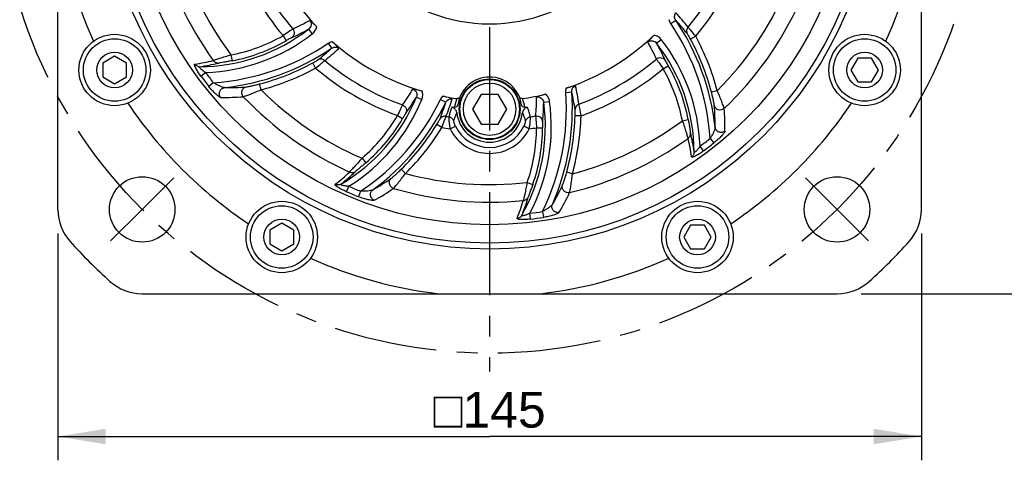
# Model space of a CAD drawing. Header units: millimetres. Extents: x 0 to 420, y 0 to 297.
# Tile 42 of 47: x 295 to 378, y 142 to 179. Entities that reach past the tile are written whole.
import ezdxf
from ezdxf.enums import TextEntityAlignment as Align

# ---------------------------------------------------------------- set-up
doc = ezdxf.new("R2010")
doc.units = ezdxf.units.MM
doc.header["$LTSCALE"] = 23.1
doc.linetypes.add('CENTER', pattern=[0.6, 0.375, -0.075, 0.075, -0.075])
doc.layers.get('0').update_dxf_attribs({"linetype": 'CONTINUOUS'})
for name, color, linetype in [('AXIS', 7, 'CONTINUOUS'), ('COMPONENTS', 7, 'CONTINUOUS'), ('DIMENSION', 7, 'CONTINUOUS')]:
    doc.layers.add(name, color=color, linetype=linetype)
doc.styles.get("Standard").update_dxf_attribs({"font": 'arial.ttf'})
doc.styles.add('TEXTSTYLE_4', font='gdt')
doc.dimstyles.new('DIMSTYLE_3', dxfattribs={"dimtxt": 3, "dimasz": 4, "dimexe": 0.18, "dimexo": 0.0625, "dimgap": 0.09, "dimtad": 1, "dimlfac": 2, "dimdsep": 46, "dimtxsty": 'STANDARD', "dimblk": '_FILLED', "dimblk1": '_FILLED', "dimblk2": '_FILLED', "dimcen": 0.09, "dimadec": 0, "dimazin": 0, "dimtp": 0.5, "dimtm": 0.5, "dimtfac": 1, "dimtofl": 0, "dimtmove": 0, "dimatfit": 3, "dimldrblk": '_FILLED', "dimfxl": 1, "dimtolj": 1, "dimarcsym": 0})
doc.dimstyles.new('DIMSTYLE_5', dxfattribs={"dimtxt": 3, "dimasz": 4, "dimexe": 0.18, "dimexo": 0.0625, "dimgap": 0.09, "dimtad": 1, "dimtih": 1, "dimtoh": 1, "dimlfac": 2, "dimdsep": 46, "dimtxsty": 'STANDARD', "dimblk": '_FILLED', "dimblk1": '_FILLED', "dimblk2": '_FILLED', "dimcen": 0.09, "dimadec": 0, "dimazin": 0, "dimtol": 1, "dimtp": 0.2, "dimtm": 0.2, "dimtfac": 1, "dimtofl": 0, "dimtmove": 0, "dimatfit": 3, "dimldrblk": '_FILLED', "dimfxl": 1, "dimtolj": 1, "dimarcsym": 0})

# ---------------------------------------------------------------- blocks, each defined once
blk = doc.blocks.new('_FILLED')
at = {"color": 0, "linetype": 'BYBLOCK'}
blk.add_solid([(0, 0), (-1, 0.1625), (-1, -0.1625)], dxfattribs=at)
blk = doc.blocks.new('*D2')
at = {"layer": 'DIMENSION', "color": 2, "linetype": 'CONTINUOUS'}
for p, q in [((298.545, 160.673), (298.545, 141.616)), ((371.045, 160.673), (371.045, 141.616)), ((298.545, 143.616), (334.795, 143.616)), ((371.045, 143.616), (334.795, 143.616))]:
    blk.add_line(p, q, dxfattribs=at)
at = {"layer": 'DIMENSION', "color": 2, "linetype": 'CONTINUOUS', "xscale": 4, "yscale": 4, "zscale": 4, "rotation": 180}
blk.add_blockref('_FILLED', (298.545, 143.616), dxfattribs=at)
at = {"layer": 'DIMENSION', "color": 2, "linetype": 'CONTINUOUS', "xscale": 4, "yscale": 4, "zscale": 4}
blk.add_blockref('_FILLED', (371.045, 143.616), dxfattribs=at)
at = {"layer": 'DIMENSION', "color": 2, "linetype": 'CONTINUOUS', "insert": (334.795, 147.366), "char_height": 3, "width": 11.11757, "attachment_point": 2, "line_spacing_factor": 0.9, "style": 'TEXTSTYLE_4'}
blk.add_mtext('{\\Fgdt;o}\\Farial.ttf;145', dxfattribs=at)
blk = doc.blocks.new('*D3')
at = {"layer": 'DIMENSION', "color": 2, "linetype": 'CONTINUOUS'}
for p, q in [((351.028, 247.616), (385.045, 247.616)), ((383.045, 247.616), (383.045, 201.616)), ((383.045, 155.616), (383.045, 201.616)), ((365.987, 155.616), (385.045, 155.616))]:
    blk.add_line(p, q, dxfattribs=at)
at = {"layer": 'DIMENSION', "color": 2, "linetype": 'CONTINUOUS', "xscale": 4, "yscale": 4, "zscale": 4}
for p, rotation in [((383.045, 247.616), 90), ((383.045, 155.616), 270)]:
    blk.add_blockref('_FILLED', p, dxfattribs=dict(at, rotation=rotation))
at = {"layer": 'DIMENSION', "color": 2, "linetype": 'CONTINUOUS', "insert": (379.295, 201.616), "char_height": 3, "width": 6.99257, "attachment_point": 2, "rotation": 90, "line_spacing_factor": 0.9}
blk.add_mtext('184', dxfattribs=at)
blk = doc.blocks.new('*D12')
at = {"layer": 'DIMENSION', "color": 2, "linetype": 'CONTINUOUS'}
for p, q in [((294.12, 222.795), (267.806, 222.795)), ((294.622, 222.795), (294.12, 222.795)), ((302.11, 217.03), (294.622, 222.795))]:
    blk.add_line(p, q, dxfattribs=at)
at = {"layer": 'DIMENSION', "color": 2, "linetype": 'CONTINUOUS', "xscale": 4, "yscale": 4, "zscale": 4, "rotation": 322.4075633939}
blk.add_blockref('_FILLED', (302.11, 217.03), dxfattribs=at)
at = {"layer": 'DIMENSION', "color": 2, "linetype": 'CONTINUOUS'}
for s, p in [('165', (281.798, 223.545)), ('0.2', (291.12, 223.545))]:
    blk.add_text(s, height=3, dxfattribs=at).set_placement(p, align=Align.RIGHT)
at = {"layer": 'DIMENSION', "color": 2, "linetype": 'CONTINUOUS', "style": 'TEXTSTYLE_4'}
for s, p in [('`', (285.298, 223.545)), ('n', (274.806, 223.545))]:
    blk.add_text(s, height=3, dxfattribs=at).set_placement(p, align=Align.RIGHT)

msp = doc.modelspace()

# ---------------------------------------------------------------- linework, layer by layer
at = {"layer": 'AXIS', "color": 2, "linetype": 'CENTER'}
for p, q in [((334.79516, 191.86563), (334.79516, 149.09106)), ((305.627, 162.69747), (308.27865, 165.34913)), ((363.96331, 162.69747), (361.31166, 165.34913)), ((305.627, 162.69747), (302.97535, 160.04582)), ((363.96331, 162.69747), (366.61496, 160.04582))]:
    msp.add_line(p, q, dxfattribs=at)
msp.add_circle((334.79516, 191.86563), 41.25, dxfattribs=at)
at = {"layer": 'COMPONENTS', "color": 7, "linetype": 'CONTINUOUS'}
for p, q in [((298.54516, 162.67338), (298.54516, 221.05788)), ((371.04516, 162.67338), (371.04516, 221.05788)), ((303.30885, 175.56718), (302.30885, 174.98983)), ((304.30885, 174.98983), (303.30885, 175.56718)), ((365.70412, 175.41248), (365.12677, 174.41248)), ((366.85882, 175.41248), (365.70412, 175.41248)), ((367.43617, 174.41248), (366.85882, 175.41248)), ((302.30885, 174.98983), (302.30885, 173.83513)), ((304.30885, 173.83513), (304.30885, 174.98983)), ((302.30885, 173.83513), (303.30885, 173.25778)), ((303.30885, 173.25778), (304.30885, 173.83513)), ((365.12677, 174.41248), (365.70412, 173.41248)), ((366.85882, 173.41248), (367.43617, 174.41248)), ((365.70412, 173.41248), (366.85882, 173.41248)), ((334.07347, 172.36563), (333.35178, 171.11563)), ((335.51684, 172.36563), (334.07347, 172.36563)), ((336.23853, 171.11563), (335.51684, 172.36563)), ((333.35178, 171.11563), (334.07347, 169.86563)), ((335.51684, 169.86563), (336.23853, 171.11563)), ((334.07347, 169.86563), (335.51684, 169.86563)), ((317.34201, 161.53402), (316.34201, 160.95667)), ((318.34201, 160.95667), (317.34201, 161.53402)), ((351.67095, 161.37932), (351.0936, 160.37932)), ((352.82565, 161.37932), (351.67095, 161.37932)), ((353.403, 160.37932), (352.82565, 161.37932)), ((316.34201, 160.95667), (316.34201, 159.80197)), ((318.34201, 159.80197), (318.34201, 160.95667)), ((316.34201, 159.80197), (317.34201, 159.22462)), ((317.34201, 159.22462), (318.34201, 159.80197)), ((351.0936, 160.37932), (351.67095, 159.37932)), ((352.82565, 159.37932), (353.403, 160.37932)), ((351.67095, 159.37932), (352.82565, 159.37932)), ((305.60291, 155.61563), (363.98741, 155.61563))]:
    msp.add_line(p, q, dxfattribs=at)
at = {"layer": 'COMPONENTS', "color": 9, "linetype": 'CONTINUOUS'}
for p, q in [((350.00444, 178.31935), (350.41742, 178.59877)), ((319.59867, 177.85288), (319.90573, 177.4584)), ((317.45375, 177.30069), (317.7014, 176.86653)), ((348.80791, 176.66915), (349.20238, 176.9762)), ((352.09478, 177.25109), (351.65509, 177.0134)), ((321.24888, 176.65635), (321.52829, 176.24336)), ((313.07978, 175.68411), (313.17402, 175.19324)), ((320.18062, 174.566), (319.94293, 175.0057)), ((349.36009, 174.52422), (349.79426, 174.77187)), ((310.54311, 173.90912), (310.93884, 174.20213)), ((311.5956, 173.34797), (311.21076, 173.04079)), ((315.60598, 172.75608), (315.47849, 173.23938)), ((328.64099, 172.13199), (329.10415, 171.94389)), ((341.19364, 172.52957), (341.691, 172.56506)), ((353.9047, 172.67645), (353.42141, 172.54897)), ((330.66838, 171.92087), (331.11685, 171.70292)), ((331.62454, 171.27071), (331.57623, 171.15599)), ((339.33232, 171.69871), (339.82747, 171.76739)), ((327.05953, 170.58132), (327.49108, 170.32915)), ((342.4698, 170.55926), (341.97017, 170.57326)), ((330.78841, 169.57645), (330.36272, 169.83839)), ((331.47151, 169.4644), (331.91759, 169.68602)), ((338.1188, 169.4644), (337.67273, 169.68602)), ((338.73806, 169.56506), (339.23788, 169.56245)), ((350.97668, 170.15025), (351.46754, 170.24449)), ((353.31282, 168.66607), (353.61999, 168.28123)), ((352.75167, 167.61358), (352.45866, 168.00931)), ((324.07985, 166.99433), (324.4069, 166.61635)), ((327.73162, 165.72169), (327.37956, 166.07649)), ((341.74992, 165.69254), (341.26763, 165.82378)), ((322.77052, 164.18881), (322.96673, 164.64043)), ((337.95108, 164.9688), (338.4233, 164.80498)), ((323.96258, 164.22908), (323.78289, 163.77065)), ((338.21992, 161.88448), (338.16404, 162.37371)), ((339.23214, 162.51539), (339.30574, 162.02853))]:
    msp.add_line(p, q, dxfattribs=at)
at = {"layer": 'COMPONENTS', "color": 7, "linetype": 'CONTINUOUS'}
for centre, radius in [((334.79516, 191.86563), 32.5), ((334.79516, 191.86563), 32), ((334.79516, 191.86563), 30.45592), ((303.30885, 174.41248), 3), ((303.30885, 174.41248), 2.625), ((366.28147, 174.41248), 3), ((366.28147, 174.41248), 2.625), ((303.30885, 174.41248), 1.5), ((366.28147, 174.41248), 1.5), ((334.79516, 171.11563), 2.55), ((334.79516, 171.11563), 2.5), ((334.79516, 171.11563), 2.2), ((305.627, 162.69747), 2.75), ((363.96331, 162.69747), 2.75), ((317.34201, 160.37932), 3), ((317.34201, 160.37932), 2.625), ((352.2483, 160.37932), 3), ((352.2483, 160.37932), 2.625), ((317.34201, 160.37932), 1.5), ((352.2483, 160.37932), 1.5)]:
    msp.add_circle(centre, radius, dxfattribs=at)
for centre, radius, start, end in [((334.79516, 191.86563), 13.57746, 187.1292595, 352.8707472), ((334.79516, 191.86563), 36.5, 186.7097973, 204.3231919), ((334.79516, 191.86563), 36.5, 335.6768081, 353.2902027), ((334.79516, 191.86563), 20.04408, 198.7210036, 223.5876643), ((334.79516, 191.86563), 20.04408, 288.7210036, 313.5876641), ((334.79516, 191.86563), 20.04408, 228.7210036, 253.5876643), ((334.79516, 171.11563), 2.7, 8.1659031, 171.8340975), ((334.79516, 191.86563), 20.04408, 258.7210141, 262.1007974), ((334.79516, 191.86563), 20.04408, 277.8992027, 283.5876688), ((334.79516, 191.86563), 36.5, 213.6768081, 236.3231919), ((331.56172, 170.84091), 0.43429, 74.2057814, 81.1863624), ((334.79516, 170.53982), 3.25, 166.2343267, 167.0140248), ((334.79516, 191.86563), 20.79347, 261.2681845, 261.8266693), ((331.55238, 170.80774), 0.46876, 67.8293028, 74.21112), ((334.79516, 191.86563), 20.79347, 278.1733319, 278.7318144), ((334.79516, 170.53982), 3.25, 12.9859741, 13.7656722), ((334.79516, 191.86563), 36.5, 303.6768081, 326.3231919), ((334.79516, 171.11563), 2.77187, 185.9373214, 354.06256), ((302.54516, 162.67338), 4, 180, 222.1509554), ((367.04516, 162.67338), 4, 317.8490446, 360), ((334.79516, 191.86563), 47.5, 222.1509554, 227.8490446), ((334.79516, 191.86563), 47.5, 312.1509554, 317.8490446), ((334.79516, 191.86563), 36.5, 245.6768081, 263.2902027), ((334.79516, 191.86563), 36.5, 276.7097973, 294.3231919), ((305.60291, 159.61563), 4, 227.8490446, 270), ((363.98741, 159.61563), 4, 270, 312.1509554)]:
    msp.add_arc(centre, radius, start, end, dxfattribs=at)
at = {"layer": 'COMPONENTS', "color": 9, "linetype": 'CONTINUOUS'}
for centre, radius, start, end in [((334.79516, 191.86563), 28.55856, 193.5956102, 215.6764571), ((334.79516, 191.86563), 27.08135, 194.8808723, 216.6921657), ((334.79516, 191.86563), 21.66164, 200.2610208, 220.2641071), ((334.79516, 191.86563), 21.66164, 320.2610208, 340.2641071), ((334.79516, 191.86563), 22.64645, 199.8092358, 220.0266847), ((334.79516, 191.86563), 22.64645, 319.8092358, 340.0266847), ((334.79516, 191.86563), 27.08135, 314.8808724, 336.6921656), ((334.79516, 191.86563), 28.55856, 313.5956102, 335.6764571), ((312.11806, 191.73858), 15.17424, 293.8998162, 299.9104301), ((333.84205, 167.38418), 20.01275, 6.3568868, 34.081581), ((335.80871, 165.10238), 19.88887, 38.3917108, 42.7336107), ((335.26152, 165.16187), 20.6738, 38.4501484, 42.7983179), ((310.39288, 189.67958), 14.98725, 270.204313, 307.8969172), ((311.90062, 191.28678), 15.48321, 293.8159506, 299.8141369), ((333.84205, 167.38418), 19.51292, 3.763962, 34.0815554), ((310.39288, 189.67958), 15.48708, 272.020852, 307.8952782), ((310.39288, 189.67958), 14.25106, 280.8676225, 299.7002754), ((336.98121, 167.46335), 15.48708, 2.0211575, 37.8952782), ((333.84205, 167.38418), 20.24911, 14.7772933, 28.3944097), ((333.84205, 167.38418), 20.74894, 14.7772939, 28.3944098), ((310.3137, 192.81874), 19.51292, 273.7640039, 304.0815554), ((310.3137, 192.81874), 20.01275, 276.3566537, 304.081581), ((310.39288, 189.67958), 14.75089, 280.8676234, 299.7002754), ((308.0319, 190.85208), 19.88887, 308.3917108, 312.7336107), ((308.0914, 191.39926), 20.6738, 308.4501484, 312.7983179), ((334.92221, 169.18854), 15.17424, 23.8998162, 29.9104301), ((336.98121, 167.46335), 14.98725, 0.204313, 37.8969172), ((335.37401, 168.97109), 15.48321, 23.8159506, 29.8141369), ((334.79516, 191.86563), 21.66164, 290.2610208, 310.2641071), ((308.25642, 188.54267), 13.74459, 277.4483632, 284.0637808), ((308.5592, 188.86906), 14.30169, 277.5823316, 284.1380607), ((310.3137, 192.81874), 20.24911, 284.7772933, 298.3944097), ((310.3137, 192.81874), 20.74894, 284.7772938, 298.3944098), ((334.79516, 191.86563), 22.64645, 229.8092358, 250.0266847), ((334.79516, 191.86563), 21.66164, 230.2610208, 250.2641071), ((334.79516, 191.86563), 22.64645, 289.8092358, 310.0266847), ((336.98121, 167.46335), 14.25106, 10.8676223, 29.7002754), ((336.98121, 167.46335), 14.75089, 10.8676234, 29.7002754), ((334.79516, 191.86563), 30.17612, 216.5166915, 218.5965282), ((334.79516, 191.86563), 29.68371, 216.5170969, 218.5934274), ((312.60842, 194.18446), 21.25558, 269.787149, 274.7505357), ((315.21974, 180.41706), 15.17424, 323.8998162, 329.9104301), ((321.8472, 168.50632), 20.67376, 8.4501479, 12.7983255), ((312.41423, 194.12185), 22.01477, 269.4795192, 274.423918), ((334.79516, 191.86563), 28.55856, 223.5956102, 245.676457), ((334.79516, 191.86563), 27.08135, 224.8808723, 246.6921657), ((314.75519, 177.77132), 14.98725, 300.2039549, 337.8969172), ((315.25733, 179.91707), 15.48321, 323.8159514, 329.8141361), ((311.90221, 178.10986), 20.67379, 338.4501483, 342.7983191), ((334.72533, 170.87695), 2.91481, 157.0879937, 171.9850874), ((334.86452, 170.87682), 2.91529, 8.0161581, 22.9107828), ((323.56664, 172.16317), 15.17424, 353.8998162, 359.9104301), ((321.72901, 171.14062), 19.51292, 333.7641958, 4.0815554), ((321.72901, 171.14062), 20.01275, 336.356512, 4.081581), ((322.29129, 168.18119), 19.88887, 8.3917107, 12.7336107), ((314.75519, 177.77132), 15.48708, 302.0208219, 337.8952784), ((313.11704, 180.45032), 19.51292, 303.764131, 334.0815554), ((313.11704, 180.45032), 20.01275, 306.3566038, 334.081581), ((312.12428, 177.60624), 19.88887, 338.3917107, 342.7336108), ((324.48719, 169.63961), 14.98725, 330.204313, 7.8969172), ((324.48719, 169.63961), 15.48708, 332.0205969, 7.8952784), ((323.84918, 171.74896), 15.48321, 353.815951, 359.8141365), ((332.48318, 169.67927), 21.24872, 359.7862758, 4.7510475), ((332.51536, 169.48349), 22.03837, 359.4835223, 4.4223418), ((314.75519, 177.77132), 14.25106, 310.8676224, 329.7002754), ((314.75519, 177.77132), 14.75089, 310.8676234, 329.7002754), ((334.79516, 191.86563), 21.66164, 260.2610208, 260.9145173), ((335.33279, 169.1519), 3.69689, 153.0233709, 164.4629042), ((334.25753, 169.1519), 3.69688, 15.537089, 26.9766354), ((334.79516, 191.86563), 21.66164, 279.0854827, 280.2641071), ((321.72901, 171.14062), 20.24911, 344.7772933, 358.3944097), ((321.72901, 171.14062), 20.74894, 344.7772939, 358.3944098), ((313.11704, 180.45032), 20.24911, 314.7772933, 328.3944097), ((313.11704, 180.45032), 20.74894, 314.7772938, 328.3944093), ((334.79516, 191.86563), 22.64645, 259.8092356, 261.5606599), ((334.79516, 171.11563), 3.21313, 206.4187702, 333.5812298), ((324.48719, 169.63961), 14.25106, 340.8676224, 359.7002754), ((334.79516, 191.86563), 22.64645, 278.4393406, 280.0266847), ((324.48719, 169.63961), 14.75089, 340.8676234, 359.7002754), ((334.79516, 191.86563), 27.08135, 284.8808724, 306.6921657), ((334.79516, 171.11563), 3.71123, 206.4188514, 333.581153), ((334.79516, 191.86563), 28.55856, 283.5956102, 305.6764571), ((338.11811, 165.32689), 13.74459, 7.4483632, 14.0637808), ((337.79172, 165.62968), 14.30169, 7.5823316, 14.1380607), ((334.79516, 191.86563), 29.68371, 306.5171834, 308.5934129), ((334.79516, 191.86563), 30.17612, 306.5166915, 308.5965282), ((313.47337, 175.71854), 13.74465, 307.4483759, 314.0637625), ((313.57374, 176.1512), 14.29981, 307.5811099, 314.1380689), ((334.79516, 191.86563), 27.08135, 254.8808723, 276.6921657), ((334.79516, 191.86563), 29.68371, 246.517089, 248.5934781), ((314.4206, 182.78175), 21.25715, 299.7873481, 304.7504139), ((321.68959, 173.81281), 21.2601, 329.7877201, 334.7501843), ((334.79516, 191.86563), 30.17612, 246.5166915, 248.5965282), ((314.28767, 182.62435), 22.0091, 299.4785927, 304.4243251), ((334.79516, 191.86563), 28.55856, 253.5956102, 275.6764571), ((324.27228, 167.64634), 14.30168, 337.5823312, 344.138061), ((321.66508, 173.60394), 21.99867, 329.4768895, 334.4250792), ((324.40355, 167.22093), 13.74459, 337.4483632, 344.0637808), ((334.79516, 191.86563), 29.68371, 276.5170253, 278.5935006), ((334.79516, 191.86563), 30.17612, 276.5166915, 278.5965282)]:
    msp.add_arc(centre, radius, start, end, dxfattribs=at)
for points, knots in [([(319.68461, 178.58547), (319.73041, 178.53402), (319.80015, 178.40939), (319.81571, 178.1979), (319.74592, 177.99926), (319.65259, 177.89446), (319.59868, 177.85287)], [0, 0, 0, 0, 0.25135094, 0.50205929, 0.75151229, 1, 1, 1, 1]), ([(350.41742, 178.59877), (350.35724, 178.68689), (350.28689, 178.90511), (350.36388, 179.1245), (350.43099, 179.20814)], [0, 0, 0, 0, 0.49878488, 1, 1, 1, 1]), ([(318.26573, 177.86545), (318.23183, 177.84436), (318.13779, 177.77842), (317.86715, 177.59026), (317.63021, 177.42339), (317.45375, 177.30069)], [0, 0, 0, 0, 0.12112312, 0.34811028, 1, 1, 1, 1]), ([(318.2657, 177.86543), (318.31099, 177.81097), (318.37913, 177.6813), (318.39243, 177.46376), (318.31571, 177.26069), (318.21195, 177.15899), (318.15274, 177.12201)], [0, 0, 0, 0, 0.25153371, 0.50259074, 0.75208484, 1, 1, 1, 1]), ([(319.90538, 177.45815), (319.99824, 177.53043), (320.16031, 177.70826), (320.25181, 177.93101), (320.27682, 178.04597)], [0, 0, 0, 0, 0.50003456, 1, 1, 1, 1]), ([(351.4522, 178.01753), (351.38819, 177.94155), (351.30406, 177.74722), (351.34869, 177.53967), (351.39727, 177.45405)], [0, 0, 0, 0, 0.50228165, 1, 1, 1, 1]), ([(352.09478, 177.25109), (351.95914, 177.4204), (351.7739, 177.64749), (351.55664, 177.9003), (351.48049, 177.98858), (351.4522, 178.01753)], [0, 0, 0, 0, 0.65063952, 0.87859557, 1, 1, 1, 1]), ([(318.15274, 177.12201), (318.1329, 177.11326), (318.07935, 177.08262), (317.92886, 176.99777), (317.79811, 176.92169), (317.7014, 176.86653)], [0, 0, 0, 0, 0.12542749, 0.35604249, 1, 1, 1, 1]), ([(349.20264, 176.97586), (349.13036, 177.06871), (348.95253, 177.23078), (348.72978, 177.32229), (348.61482, 177.3473)], [0, 0, 0, 0, 0.50003456, 1, 1, 1, 1]), ([(351.65509, 177.0134), (351.6026, 177.1105), (351.5301, 177.2414), (351.4415, 177.38655), (351.41017, 177.43778), (351.39727, 177.45405)], [0, 0, 0, 0, 0.64834186, 0.87807729, 1, 1, 1, 1]), ([(321.52829, 176.24336), (321.61641, 176.30354), (321.83463, 176.3739), (322.05403, 176.2969), (322.13766, 176.2298)], [0, 0, 0, 0, 0.49878488, 1, 1, 1, 1]), ([(348.07532, 176.75509), (348.12677, 176.80088), (348.2514, 176.87063), (348.46289, 176.88618), (348.66152, 176.81639), (348.76632, 176.72307), (348.80791, 176.66915)], [0, 0, 0, 0, 0.25135094, 0.50205929, 0.75151229, 1, 1, 1, 1]), ([(313.07978, 175.68411), (312.91248, 175.62714), (312.59498, 175.52178), (312.16102, 175.38636), (311.83411, 175.28507), (311.65674, 175.23306), (311.59638, 175.21007)], [0, 0, 0, 0, 0.34044218, 0.64439127, 0.87556909, 1, 1, 1, 1]), ([(319.94293, 175.0057), (320.04002, 175.05818), (320.17093, 175.13068), (320.31608, 175.21928), (320.36731, 175.25062), (320.38357, 175.26351)], [0, 0, 0, 0, 0.64834186, 0.87807729, 1, 1, 1, 1]), ([(320.94706, 175.20859), (320.87108, 175.27259), (320.67675, 175.35672), (320.4692, 175.3121), (320.38357, 175.26351)], [0, 0, 0, 0, 0.50228165, 1, 1, 1, 1]), ([(348.79533, 175.33621), (348.81643, 175.3023), (348.88236, 175.20827), (349.07052, 174.93762), (349.2374, 174.70069), (349.36009, 174.52422)], [0, 0, 0, 0, 0.12112312, 0.34811028, 1, 1, 1, 1]), ([(348.79536, 175.33618), (348.84982, 175.38146), (348.97949, 175.44961), (349.19703, 175.46291), (349.40009, 175.38618), (349.5018, 175.28242), (349.53878, 175.22321)], [0, 0, 0, 0, 0.25153371, 0.50259074, 0.75208484, 1, 1, 1, 1]), ([(310.54311, 173.90912), (310.46096, 174.01999), (310.34506, 174.18678), (310.20759, 174.41), (310.12289, 174.56261), (310.06638, 174.68028), (310.03435, 174.76288), (310.01906, 174.81243), (310.01129, 174.85291), (310.01069, 174.8837), (310.01894, 174.90693), (310.03208, 174.91327), (310.03816, 174.91406)], [0, 0, 0, 0, 0.35610538, 0.52362468, 0.67639147, 0.80638572, 0.86009725, 0.9048566, 0.94011087, 0.96598915, 0.98417818, 1, 1, 1, 1]), ([(310.44625, 174.69243), (310.36679, 174.69255), (310.20475, 174.73369), (310.08244, 174.84725), (310.03816, 174.91406)], [0, 0, 0, 0, 0.4978642, 1, 1, 1, 1]), ([(310.93884, 174.20213), (310.90495, 174.22501), (310.83799, 174.27142), (310.74032, 174.34318), (310.64736, 174.41618), (310.56186, 174.48896), (310.49003, 174.55819), (310.44191, 174.61302), (310.42127, 174.6514), (310.4156, 174.67378), (310.42747, 174.69031), (310.43976, 174.69199), (310.44622, 174.69242)], [0, 0, 0, 0, 0.16410702, 0.32692031, 0.48621994, 0.63847825, 0.77681193, 0.88782821, 0.92685709, 0.95366191, 0.97404585, 1, 1, 1, 1]), ([(311.59638, 175.21007), (311.64635, 175.13871), (311.78582, 175.0205), (311.96667, 174.99129), (312.05252, 175.00058)], [0, 0, 0, 0, 0.50218271, 1, 1, 1, 1]), ([(313.17402, 175.19324), (313.05131, 175.16968), (312.81615, 175.12654), (312.49099, 175.07346), (312.24015, 175.03241), (312.10096, 175.01278), (312.05252, 175.00058)], [0, 0, 0, 0, 0.32940413, 0.63029123, 0.86832367, 1, 1, 1, 1]), ([(320.18062, 174.566), (320.34993, 174.70165), (320.57702, 174.88688), (320.82983, 175.10415), (320.91811, 175.1803), (320.94706, 175.20859)], [0, 0, 0, 0, 0.65063952, 0.87859557, 1, 1, 1, 1]), ([(349.53878, 175.22321), (349.54753, 175.20337), (349.57817, 175.14982), (349.66302, 174.99933), (349.7391, 174.86858), (349.79426, 174.77187)], [0, 0, 0, 0, 0.12542749, 0.35604249, 1, 1, 1, 1]), ([(312.21425, 172.10799), (312.18973, 172.10821), (312.12932, 172.13589), (312.03443, 172.19726), (311.91694, 172.29101), (311.73258, 172.45635), (311.49055, 172.70539), (311.30411, 172.92377), (311.21076, 173.04079)], [0, 0, 0, 0, 0.05318095, 0.13776049, 0.24793467, 0.37753395, 0.67530399, 1, 1, 1, 1]), ([(312.52937, 172.92902), (312.50245, 172.92758), (312.43944, 172.94044), (312.29724, 172.98459), (312.09669, 173.07104), (311.84708, 173.19796), (311.67941, 173.29569), (311.5956, 173.34797)], [0, 0, 0, 0, 0.07855326, 0.18399587, 0.43519162, 0.71226519, 1, 1, 1, 1]), ([(312.2142, 172.10806), (312.15764, 172.17626), (312.08041, 172.34714), (312.10923, 172.6234), (312.27146, 172.8475), (312.44299, 172.91889), (312.5294, 172.92904)], [0, 0, 0, 0, 0.25119267, 0.50342514, 0.75334288, 1, 1, 1, 1]), ([(314.11241, 172.17274), (314.05412, 172.23702), (313.97028, 172.39985), (313.98193, 172.67097), (314.1242, 172.9008), (314.28533, 172.98431), (314.36875, 173.0019)], [0, 0, 0, 0, 0.25129322, 0.50329721, 0.7531041, 1, 1, 1, 1]), ([(314.36875, 173.0019), (314.41986, 173.00614), (314.55887, 173.03107), (314.80841, 173.07846), (315.12778, 173.15019), (315.35827, 173.20767), (315.47849, 173.23938)], [0, 0, 0, 0, 0.13548937, 0.37238418, 0.67149985, 1, 1, 1, 1]), ([(328.34912, 172.8094), (328.41451, 172.78774), (328.53722, 172.71468), (328.65644, 172.5393), (328.69532, 172.33239), (328.6669, 172.19496), (328.641, 172.13199)], [0, 0, 0, 0, 0.25135095, 0.50205929, 0.75151228, 1, 1, 1, 1]), ([(341.691, 172.56506), (341.68295, 172.67146), (341.73113, 172.89562), (341.90751, 173.04713), (342.00744, 173.086)], [0, 0, 0, 0, 0.49878489, 1, 1, 1, 1]), ([(314.11234, 172.17268), (314.17901, 172.19058), (314.36166, 172.25552), (314.69495, 172.37734), (315.12753, 172.55023), (315.44149, 172.68372), (315.60598, 172.75608)], [0, 0, 0, 0, 0.1290844, 0.36200954, 0.66392412, 1, 1, 1, 1]), ([(329.10397, 171.9435), (329.14825, 172.05252), (329.19969, 172.28756), (329.16756, 172.52622), (329.13174, 172.63828)], [0, 0, 0, 0, 0.50003456, 1, 1, 1, 1]), ([(331.11685, 171.70292), (331.16307, 171.7991), (331.31688, 171.96914), (331.54538, 172.01215), (331.65136, 171.99585)], [0, 0, 0, 0, 0.49878475, 1, 1, 1, 1]), ([(338.74084, 172.13944), (338.8083, 172.15337), (338.9511, 172.15146), (339.14204, 172.05918), (339.27916, 171.89942), (339.32326, 171.7662), (339.33232, 171.69871)], [0, 0, 0, 0, 0.25135106, 0.50205945, 0.75151238, 1, 1, 1, 1]), ([(339.82751, 171.76697), (339.81134, 171.88352), (339.73838, 172.11279), (339.59123, 172.30341), (339.50417, 172.38255)], [0, 0, 0, 0, 0.50003459, 1, 1, 1, 1]), ([(353.65889, 171.43923), (353.65464, 171.49033), (353.62972, 171.62935), (353.58233, 171.87888), (353.51059, 172.19826), (353.45312, 172.42875), (353.42141, 172.54897)], [0, 0, 0, 0, 0.13548937, 0.37238418, 0.67149985, 1, 1, 1, 1]), ([(354.48811, 171.18282), (354.47021, 171.24948), (354.40526, 171.43213), (354.28344, 171.76543), (354.11056, 172.198), (353.97707, 172.51196), (353.9047, 172.67645)], [0, 0, 0, 0, 0.1290844, 0.36200954, 0.66392412, 1, 1, 1, 1]), ([(327.48035, 171.47641), (327.46153, 171.44119), (327.41306, 171.33707), (327.27276, 171.03879), (327.151, 170.77581), (327.05953, 170.58132)], [0, 0, 0, 0, 0.12112312, 0.34811028, 1, 1, 1, 1]), ([(327.48033, 171.47637), (327.54678, 171.45185), (327.67063, 171.37362), (327.79092, 171.19188), (327.826, 170.97766), (327.787, 170.8377), (327.75421, 170.77607)], [0, 0, 0, 0, 0.25153371, 0.50259074, 0.75208484, 1, 1, 1, 1]), ([(331.57623, 171.15599), (331.5307, 171.04604), (331.45739, 170.82041), (331.39869, 170.59097), (331.37461, 170.47576)], [0, 0, 0, 0, 0.50273589, 1, 1, 1, 1]), ([(338.2157, 170.47576), (338.18747, 170.61085), (338.13393, 170.81169), (338.04943, 171.07704), (337.99293, 171.20554), (337.96578, 171.27071)], [0, 0, 0, 0, 0.49603974, 0.74624683, 1, 1, 1, 1]), ([(342.29653, 171.54431), (342.20311, 171.5105), (342.03309, 171.38427), (341.96796, 171.18222), (341.96722, 171.08377)], [0, 0, 0, 0, 0.50228165, 1, 1, 1, 1]), ([(342.4698, 170.55926), (342.43698, 170.7737), (342.39011, 171.06299), (342.32836, 171.39056), (342.30655, 171.50509), (342.29653, 171.54431)], [0, 0, 0, 0, 0.65063952, 0.87859557, 1, 1, 1, 1]), ([(354.48805, 171.18288), (354.42376, 171.12459), (354.26093, 171.04075), (353.98982, 171.0524), (353.75999, 171.19467), (353.67648, 171.3558), (353.65889, 171.43923)], [0, 0, 0, 0, 0.25129322, 0.50329721, 0.7531041, 1, 1, 1, 1]), ([(327.75421, 170.77607), (327.7414, 170.75857), (327.71035, 170.70526), (327.62245, 170.55654), (327.54725, 170.42527), (327.49108, 170.32915)], [0, 0, 0, 0, 0.12542749, 0.35604249, 1, 1, 1, 1]), ([(331.13087, 170.51616), (331.03307, 170.5336), (330.82271, 170.50929), (330.66528, 170.36687), (330.61542, 170.28198)], [0, 0, 0, 0, 0.50228165, 1, 1, 1, 1]), ([(330.78841, 169.57645), (330.86721, 169.77857), (330.97126, 170.05254), (331.08157, 170.3671), (331.11994, 170.47718), (331.13087, 170.51616)], [0, 0, 0, 0, 0.65063952, 0.87859557, 1, 1, 1, 1]), ([(331.37461, 170.47576), (331.37178, 170.46052), (331.36989, 170.41926), (331.36972, 170.30053), (331.38244, 170.09347), (331.41439, 169.79691), (331.44973, 169.57907), (331.47151, 169.46439)], [0, 0, 0, 0, 0.04565879, 0.12113374, 0.35022605, 0.6560486, 1, 1, 1, 1]), ([(331.37461, 170.47571), (331.46338, 170.46139), (331.63592, 170.38359), (331.74249, 170.22681), (331.77099, 170.14215)], [0, 0, 0, 0, 0.50166502, 1, 1, 1, 1]), ([(338.2157, 170.47576), (338.12693, 170.46143), (337.95438, 170.38361), (337.84782, 170.22681), (337.81932, 170.14215)], [0, 0, 0, 0, 0.50166431, 1, 1, 1, 1]), ([(338.1188, 169.4644), (338.14059, 169.57907), (338.17592, 169.79691), (338.20788, 170.09347), (338.22059, 170.30053), (338.22043, 170.41926), (338.21854, 170.46052), (338.2157, 170.47576)], [0, 0, 0, 0, 0.34395119, 0.64977395, 0.87886466, 0.9543402, 1, 1, 1, 1]), ([(338.65495, 170.55064), (338.65627, 170.51073), (338.66635, 170.39633), (338.69398, 170.06786), (338.72003, 169.77923), (338.73806, 169.56506)], [0, 0, 0, 0, 0.12112312, 0.34811028, 1, 1, 1, 1]), ([(338.65496, 170.5506), (338.72477, 170.56259), (338.87114, 170.55677), (339.06618, 170.45952), (339.20368, 170.29154), (339.23988, 170.15083), (339.2423, 170.08106)], [0, 0, 0, 0, 0.25153371, 0.50259074, 0.75208484, 1, 1, 1, 1]), ([(341.97017, 170.57326), (341.97327, 170.68359), (341.97593, 170.8332), (341.97178, 171.00321), (341.97026, 171.06324), (341.96722, 171.08377)], [0, 0, 0, 0, 0.64834186, 0.87807729, 1, 1, 1, 1]), ([(330.36272, 169.83839), (330.42056, 169.93239), (330.49768, 170.06063), (330.57908, 170.20993), (330.60778, 170.26268), (330.61542, 170.28198)], [0, 0, 0, 0, 0.64834186, 0.87807729, 1, 1, 1, 1]), ([(331.771, 170.14215), (331.76615, 170.12484), (331.77738, 170.06935), (331.8, 169.96977), (331.84891, 169.83437), (331.89229, 169.73693), (331.91759, 169.68602)], [0, 0, 0, 0, 0.11181844, 0.33567004, 0.6463422, 1, 1, 1, 1]), ([(337.67273, 169.68602), (337.69803, 169.73693), (337.7414, 169.83437), (337.79032, 169.96977), (337.81293, 170.06935), (337.82416, 170.12484), (337.81932, 170.14215)], [0, 0, 0, 0, 0.35365757, 0.66433045, 0.88817975, 1, 1, 1, 1]), ([(339.2423, 170.08106), (339.23995, 170.05951), (339.23972, 169.99781), (339.23795, 169.82506), (339.23846, 169.67378), (339.23788, 169.56245)], [0, 0, 0, 0, 0.12542749, 0.35604249, 1, 1, 1, 1]), ([(350.97668, 170.15025), (351.03365, 169.98296), (351.139, 169.66545), (351.27443, 169.2315), (351.37571, 168.90459), (351.42773, 168.72721), (351.45072, 168.66685)], [0, 0, 0, 0, 0.34044218, 0.64439127, 0.87556909, 1, 1, 1, 1]), ([(351.46754, 170.24449), (351.4911, 170.12178), (351.53424, 169.88662), (351.58732, 169.56146), (351.62837, 169.31062), (351.64801, 169.17143), (351.66021, 169.123)], [0, 0, 0, 0, 0.32940413, 0.63029123, 0.86832367, 1, 1, 1, 1]), ([(353.73177, 169.59985), (353.73321, 169.57292), (353.72035, 169.50991), (353.67619, 169.36771), (353.58974, 169.16717), (353.46283, 168.91755), (353.3651, 168.74988), (353.31281, 168.66608)], [0, 0, 0, 0, 0.07855326, 0.18399587, 0.43519162, 0.71226519, 1, 1, 1, 1]), ([(354.55272, 169.28468), (354.48453, 169.22812), (354.31364, 169.15088), (354.03739, 169.1797), (353.81328, 169.34194), (353.7419, 169.51346), (353.73175, 169.59987)], [0, 0, 0, 0, 0.25119267, 0.50342514, 0.75334288, 1, 1, 1, 1]), ([(351.45072, 168.66685), (351.52207, 168.71682), (351.64029, 168.85629), (351.66949, 169.03714), (351.66021, 169.123)], [0, 0, 0, 0, 0.50218271, 1, 1, 1, 1]), ([(354.55283, 169.28483), (354.55261, 169.26032), (354.52497, 169.19991), (354.46362, 169.10502), (354.36988, 168.98753), (354.20453, 168.80314), (353.95546, 168.56107), (353.73704, 168.3746), (353.61999, 168.28123)], [0, 0, 0, 0, 0.05316663, 0.13772018, 0.24788161, 0.37748092, 0.67527066, 1, 1, 1, 1]), ([(352.45866, 168.00932), (352.43578, 167.97542), (352.38936, 167.90846), (352.31761, 167.81079), (352.2446, 167.71783), (352.17182, 167.63233), (352.10259, 167.5605), (352.04777, 167.51238), (352.00939, 167.49175), (351.98701, 167.48607), (351.97048, 167.49794), (351.9688, 167.51024), (351.96836, 167.51669)], [0, 0, 0, 0, 0.16410702, 0.32692031, 0.48621994, 0.63847825, 0.77681193, 0.88782821, 0.92685709, 0.95366191, 0.97404585, 1, 1, 1, 1]), ([(324.07985, 166.99433), (323.96345, 166.86135), (323.74117, 166.61135), (323.43306, 166.2771), (323.20059, 166.02592), (323.07299, 165.89219), (323.03221, 165.8421)], [0, 0, 0, 0, 0.34044218, 0.64439127, 0.87556909, 1, 1, 1, 1]), ([(352.75167, 167.61358), (352.64079, 167.53143), (352.474, 167.41554), (352.25078, 167.27806), (352.09817, 167.19337), (351.98051, 167.13685), (351.89791, 167.10483), (351.84836, 167.08954), (351.80788, 167.08176), (351.77708, 167.08117), (351.75386, 167.08941), (351.74751, 167.10256), (351.74673, 167.10864)], [0, 0, 0, 0, 0.35610538, 0.52362468, 0.67639147, 0.80638572, 0.86009725, 0.9048566, 0.94011087, 0.96598915, 0.98417818, 1, 1, 1, 1]), ([(351.96836, 167.51673), (351.96824, 167.43726), (351.9271, 167.27522), (351.81353, 167.15291), (351.74673, 167.10864)], [0, 0, 0, 0, 0.4978642, 1, 1, 1, 1]), ([(324.4069, 166.61635), (324.3124, 166.53459), (324.13032, 166.37965), (323.87526, 166.1711), (323.67856, 166.01013), (323.56783, 165.92353), (323.53199, 165.88875)], [0, 0, 0, 0, 0.32940413, 0.63029123, 0.86832367, 1, 1, 1, 1]), ([(323.03221, 165.8421), (323.11116, 165.80529), (323.29105, 165.77265), (323.46227, 165.83778), (323.53199, 165.88875)], [0, 0, 0, 0, 0.50218271, 1, 1, 1, 1]), ([(326.53724, 165.31596), (326.57937, 165.34519), (326.6873, 165.43628), (326.87971, 165.60209), (327.12043, 165.8239), (327.2913, 165.98892), (327.37956, 166.07649)], [0, 0, 0, 0, 0.13548937, 0.37238418, 0.67149985, 1, 1, 1, 1]), ([(326.72979, 164.46962), (326.77857, 164.51846), (326.90428, 164.66603), (327.13201, 164.93818), (327.42019, 165.30418), (327.62534, 165.57677), (327.73162, 165.72169)], [0, 0, 0, 0, 0.1290844, 0.36200954, 0.66392412, 1, 1, 1, 1]), ([(340.91842, 164.74398), (340.9403, 164.79036), (340.98823, 164.92321), (341.07195, 165.16301), (341.16951, 165.47546), (341.23498, 165.70381), (341.26763, 165.82378)], [0, 0, 0, 0, 0.13548937, 0.37238418, 0.67149985, 1, 1, 1, 1]), ([(341.50835, 164.10731), (341.52618, 164.17399), (341.56126, 164.36465), (341.6224, 164.7142), (341.68897, 165.17526), (341.73034, 165.5139), (341.74992, 165.69254)], [0, 0, 0, 0, 0.1290844, 0.36200954, 0.66392412, 1, 1, 1, 1]), ([(322.77052, 164.18881), (322.64394, 164.24376), (322.46018, 164.33025), (322.22951, 164.45483), (322.07986, 164.54465), (321.97208, 164.61829), (321.90305, 164.67381), (321.86503, 164.70908), (321.83806, 164.74025), (321.82214, 164.76662), (321.81768, 164.79085), (321.82589, 164.80292), (321.83076, 164.80664)], [0, 0, 0, 0, 0.3561039, 0.52362342, 0.67639086, 0.80638564, 0.8600974, 0.90485673, 0.94011094, 0.96598915, 0.98417821, 1, 1, 1, 1]), ([(322.295, 164.81875), (322.22612, 164.77912), (322.06521, 164.73373), (321.90251, 164.77093), (321.83076, 164.80664)], [0, 0, 0, 0, 0.4978643, 1, 1, 1, 1]), ([(322.96673, 164.64043), (322.92594, 164.6433), (322.84474, 164.65001), (322.72428, 164.66332), (322.60728, 164.68007), (322.49684, 164.70034), (322.40001, 164.72439), (322.33093, 164.7478), (322.29387, 164.77073), (322.27777, 164.78727), (322.27978, 164.80752), (322.28959, 164.81512), (322.29496, 164.81873)], [0, 0, 0, 0, 0.16410643, 0.32691934, 0.48621872, 0.6384775, 0.77681152, 0.88782808, 0.92685704, 0.95366194, 0.97404585, 1, 1, 1, 1]), ([(326.72982, 164.46971), (326.64719, 164.49624), (326.49317, 164.59533), (326.3677, 164.83595), (326.376, 165.10612), (326.47379, 165.25901), (326.53724, 165.31596)], [0, 0, 0, 0, 0.25129322, 0.50329721, 0.7531041, 1, 1, 1, 1]), ([(337.95108, 164.9688), (337.91677, 164.79543), (337.84926, 164.46779), (337.74956, 164.02426), (337.67382, 163.6905), (337.63018, 163.51089), (337.61991, 163.44712)], [0, 0, 0, 0, 0.34044218, 0.64439127, 0.87556909, 1, 1, 1, 1]), ([(338.4233, 164.80498), (338.38235, 164.68693), (338.30212, 164.46171), (338.18552, 164.15357), (338.09565, 163.91581), (338.04305, 163.78545), (338.02941, 163.7374)], [0, 0, 0, 0, 0.32940413, 0.63029123, 0.86832367, 1, 1, 1, 1]), ([(341.50833, 164.1074), (341.42351, 164.08906), (341.24057, 164.09786), (341.01161, 164.24352), (340.8837, 164.48164), (340.89195, 164.66294), (340.91843, 164.74398)], [0, 0, 0, 0, 0.25129322, 0.50329721, 0.7531041, 1, 1, 1, 1]), ([(325.11831, 163.46456), (325.09697, 163.45249), (325.03081, 163.44625), (324.91794, 163.45196), (324.76932, 163.47441), (324.52699, 163.52541), (324.19288, 163.62007), (323.92224, 163.71598), (323.78289, 163.77065)], [0, 0, 0, 0, 0.05318392, 0.13776893, 0.24794573, 0.37754484, 0.67531054, 1, 1, 1, 1]), ([(324.98073, 164.33315), (324.95813, 164.31844), (324.89713, 164.29807), (324.75191, 164.26521), (324.53501, 164.23981), (324.25538, 164.22491), (324.0613, 164.22571), (323.96258, 164.22909)], [0, 0, 0, 0, 0.0785532, 0.18399571, 0.43519136, 0.71226492, 1, 1, 1, 1]), ([(325.11826, 163.4646), (325.03518, 163.49538), (324.88285, 163.60475), (324.76968, 163.8584), (324.79813, 164.1336), (324.91099, 164.28119), (324.98074, 164.33318)], [0, 0, 0, 0, 0.25119267, 0.50342514, 0.75334288, 1, 1, 1, 1]), ([(337.61991, 163.44712), (337.70669, 163.45471), (337.8788, 163.51639), (337.99452, 163.65841), (338.02941, 163.7374)], [0, 0, 0, 0, 0.50218271, 1, 1, 1, 1]), ([(340.06185, 163.11459), (340.04964, 163.09055), (340.00699, 163.04241), (339.89766, 162.94134), (339.72252, 162.81089), (339.4878, 162.65818), (339.31932, 162.56183), (339.23214, 162.5154)], [0, 0, 0, 0, 0.07855351, 0.18399601, 0.43519191, 0.71226549, 1, 1, 1, 1]), ([(340.61523, 162.43117), (340.52789, 162.41628), (340.34129, 162.43484), (340.11645, 162.59792), (340.00349, 162.85047), (340.02744, 163.03471), (340.06184, 163.11462)], [0, 0, 0, 0, 0.25119267, 0.50342515, 0.75334288, 1, 1, 1, 1]), ([(337.49313, 162.19225), (337.45329, 162.12349), (337.33664, 162.00374), (337.17714, 161.9546), (337.09715, 161.94966)], [0, 0, 0, 0, 0.49786411, 1, 1, 1, 1]), ([(338.16404, 162.37371), (338.12728, 162.35579), (338.0536, 162.32101), (337.94262, 162.2723), (337.83292, 162.2283), (337.72714, 162.19064), (337.63127, 162.16305), (337.55974, 162.14879), (337.51617, 162.15011), (337.49396, 162.15639), (337.48557, 162.17493), (337.49027, 162.18642), (337.49312, 162.19223)], [0, 0, 0, 0, 0.16410703, 0.32692035, 0.48622, 0.63847832, 0.77681199, 0.88782825, 0.92685711, 0.95366191, 0.97404584, 1, 1, 1, 1]), ([(340.61527, 162.43113), (340.60282, 162.41), (340.54862, 162.37152), (340.44802, 162.32004), (340.30808, 162.26517), (340.07272, 162.18819), (339.73607, 162.10312), (339.45375, 162.05085), (339.30574, 162.02853)], [0, 0, 0, 0, 0.0531896, 0.13778504, 0.24796697, 0.37756617, 0.67532453, 1, 1, 1, 1]), ([(338.21992, 161.88448), (338.08283, 161.86878), (337.88044, 161.8518), (337.61839, 161.84436), (337.44388, 161.84732), (337.31372, 161.85721), (337.22617, 161.87077), (337.17562, 161.8823), (337.13668, 161.89581), (337.1097, 161.91069), (337.09372, 161.92945), (337.09479, 161.944), (337.09715, 161.94966)], [0, 0, 0, 0, 0.35610538, 0.52362468, 0.67639147, 0.80638572, 0.86009725, 0.9048566, 0.94011087, 0.96598915, 0.98417818, 1, 1, 1, 1])]:
    msp.add_open_spline(points, degree=3, knots=knots, dxfattribs=at)
at = {"layer": 'COMPONENTS', "color": 7, "linetype": 'CONTINUOUS'}
for points, knots in [([(320.27686, 178.04592), (320.22437, 178.10106), (320.03621, 178.29085), (319.83373, 178.466), (319.68463, 178.58546)], [0, 0, 0, 0, 0.28492872, 1, 1, 1, 1]), ([(348.61487, 177.34734), (348.55973, 177.29485), (348.36994, 177.10668), (348.19479, 176.9042), (348.07533, 176.7551)], [0, 0, 0, 0, 0.28492861, 1, 1, 1, 1]), ([(322.13759, 176.22987), (322.0999, 176.27314), (321.92217, 176.47428), (321.73024, 176.66308), (321.57163, 176.80231)], [0, 0, 0, 0, 0.21376835, 1, 1, 1, 1]), ([(329.1318, 172.63826), (329.05877, 172.65977), (328.80092, 172.73005), (328.538, 172.78049), (328.34914, 172.8094)], [0, 0, 0, 0, 0.28492872, 1, 1, 1, 1]), ([(342.00734, 173.08597), (341.95102, 173.07497), (341.68796, 173.02162), (341.4285, 172.94981), (341.22861, 172.88206)], [0, 0, 0, 0, 0.21376836, 1, 1, 1, 1]), ([(331.65126, 171.99588), (331.59699, 172.01451), (331.34249, 172.09983), (331.08188, 172.16738), (330.87491, 172.20865)], [0, 0, 0, 0, 0.21376827, 1, 1, 1, 1]), ([(332.30771, 172.16569), (332.28659, 172.11566), (332.20998, 172.02675), (332.09423, 172.00428), (332.04048, 172.01174)], [0, 0, 0, 0, 0.50019801, 1, 1, 1, 1]), ([(337.54983, 172.01174), (337.49609, 172.00428), (337.38033, 172.02675), (337.30372, 172.11566), (337.2826, 172.16568)], [0, 0, 0, 0, 0.49980211, 1, 1, 1, 1]), ([(339.50423, 172.38256), (339.43023, 172.36468), (339.17179, 172.29661), (338.91887, 172.20884), (338.74086, 172.13944)], [0, 0, 0, 0, 0.28492872, 1, 1, 1, 1]), ([(332.03815, 170.82891), (332.02893, 170.91764), (331.96186, 171.09373), (331.8119, 171.20822), (331.72927, 171.24183)], [0, 0, 0, 0, 0.50002686, 1, 1, 1, 1]), ([(332.12253, 171.49913), (332.11779, 171.46611), (332.09506, 171.40114), (332.027, 171.32543), (331.93661, 171.28227), (331.8705, 171.27884), (331.83899, 171.28337)], [0, 0, 0, 0, 0.25456546, 0.509689, 0.75712158, 1, 1, 1, 1]), ([(337.75133, 171.28337), (337.71954, 171.2788), (337.65283, 171.28237), (337.56233, 171.32616), (337.49489, 171.402), (337.47248, 171.46642), (337.46778, 171.49913)], [0, 0, 0, 0, 0.24496269, 0.49463017, 0.74783366, 1, 1, 1, 1]), ([(337.72476, 171.15898), (337.67664, 171.11801), (337.59567, 171.01628), (337.5587, 170.89181), (337.55216, 170.8289)], [0, 0, 0, 0, 0.49979654, 1, 1, 1, 1])]:
    msp.add_open_spline(points, degree=3, knots=knots, dxfattribs=at)
at = {"layer": 'COMPONENTS', "color": 9, "linetype": 'CONTINUOUS'}
for points in [[(350.00394, 178.31901), (349.93776, 178.41682), (349.88741, 178.52754), (349.85841, 178.64202)], [(321.24854, 176.65685), (321.34635, 176.72303), (321.45707, 176.77337), (321.57154, 176.80237)], [(341.19304, 172.52953), (341.18463, 172.64732), (341.19639, 172.76838), (341.22851, 172.88202)], [(330.66784, 171.92113), (330.71945, 172.02735), (330.79017, 172.12631), (330.8748, 172.20867)]]:
    msp.add_open_spline(points, degree=3, dxfattribs=at)
at = {"layer": 'COMPONENTS', "color": 7, "linetype": 'CONTINUOUS'}
for points in [[(337.86104, 171.24183), (337.8118, 171.2218), (337.76524, 171.19345), (337.72476, 171.15898)], [(337.96205, 171.27008), (337.9275, 171.26475), (337.89342, 171.25501), (337.86104, 171.24183)]]:
    msp.add_open_spline(points, degree=3, dxfattribs=at)

# ---------------------------------------------------------------- dimensions: what is measured, and where the dimension line sits
at = {"layer": 'DIMENSION', "color": 2, "linetype": 'CONTINUOUS'}
dim = msp.add_linear_dim(base=(383.04516, 155.61563), p1=(351.02834, 247.61563), p2=(365.98741, 155.61563), angle=270, dimstyle='DIMSTYLE_3', dxfattribs=at)
dim.commit()
dim.dimension.update_dxf_attribs({"geometry": '*D3', "text_midpoint": (382.36175, 198.48996), "dimtype": 160})
dim = msp.add_diameter_dim_2p(p1=(302.10989, 217.0298), p2=(367.48043, 166.70146), dimstyle='DIMSTYLE_5', dxfattribs=at)
dim.commit()
dim.dimension.update_dxf_attribs({"geometry": '*D12', "text_midpoint": (276.05212, 225.04493), "dimtype": 163})
dim = msp.add_linear_dim(base=(371.04516, 143.61563), p1=(298.54516, 160.67338), p2=(371.04516, 160.67338), text='{\\Fgdt;o}<>', dimstyle='DIMSTYLE_3', dxfattribs=at)
dim.commit()
dim.dimension.update_dxf_attribs({"geometry": '*D2', "text_midpoint": (332.01577, 145.86563), "dimtype": 160})

doc.saveas('drawing.dxf')
